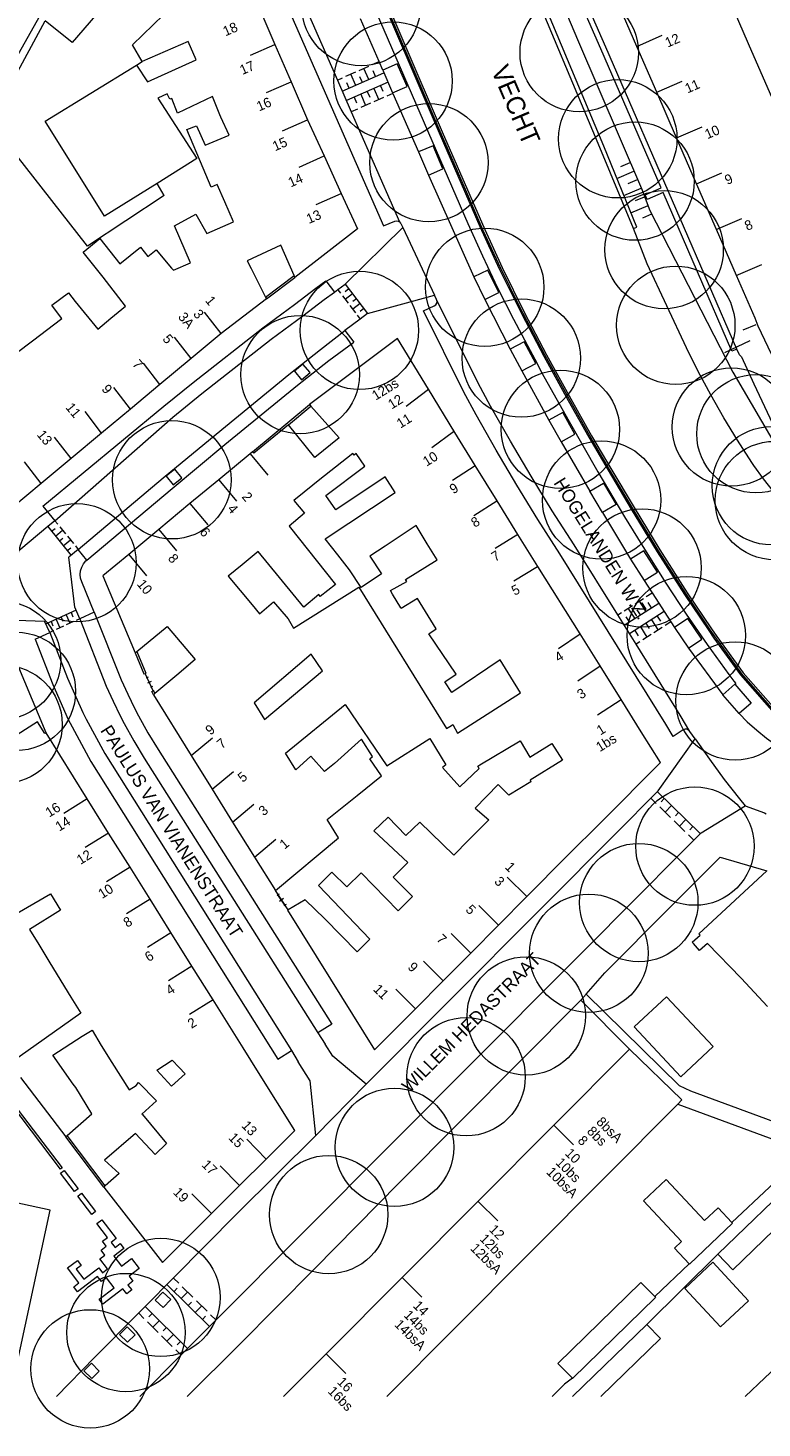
# Model space of a CAD drawing. Header units: metres. Extents: x 134994 to 136506, y 457393 to 459006.
# Tile 38 of 171: x 135806 to 135886, y 457397 to 457548. Entities that reach past the tile are written whole.
import ezdxf
from ezdxf.enums import TextEntityAlignment as Align

# ---------------------------------------------------------------- set-up
doc = ezdxf.new("R2010")
doc.units = ezdxf.units.M
for name, color, linetype, lineweight in [('B-WE-GR-BOOM-S', 250, 'Continuous', 13), ('B-WE-GW_TALUDLIJNEN', 251, 'Continuous', 5), ('B-WE-KG_BEBOUWING', 251, 'Continuous', 20), ('B-WE-KG_BEBOUWING TUSSENMUUR', 251, 'Continuous', 5), ('B-WE-KG_HUISNR', 251, 'Continuous', 5), ('B-WE-KG_ONDERGROND_REST', 251, 'Continuous', 5), ('B-WE-KG_STRAATNAAM', 251, 'Continuous', 5)]:
    doc.layers.add(name, color=color, linetype=linetype, lineweight=lineweight)
doc.styles.add('Styledgn000', font='dgn000.shx')

# ---------------------------------------------------------------- blocks, each defined once
blk = doc.blocks.new('SGR-BOOM_02')
blk.add_circle((0, 0), 6.4)

msp = doc.modelspace()

# ---------------------------------------------------------------- linework, layer by layer
at = {"layer": 'B-WE-GW_TALUDLIJNEN'}
for p, q in [((135869.84, 457531.73), (135871.68, 457532.53)), ((135870.26, 457533.01), (135871.28, 457533.45)), ((135871.05, 457531.17), (135872.07, 457531.61)), ((135870.59, 457529.88), (135872.47, 457530.69)), ((135871.84, 457529.33), (135872.83, 457529.76)), ((135871.35, 457528.03), (135873.2, 457528.82)), ((135872.63, 457527.49), (135873.6, 457527.91))]:
    msp.add_line(p, q, dxfattribs=at)
at = {"layer": 'B-WE-GW_TALUDLIJNEN', "flags": 128}
msp.add_lwpolyline([(135860.35, 457559.15), (135865.57, 457546.76), (135872.48, 457530.66), (135873.41, 457528.28), (135882.38, 457510.79), (135889.68, 457498.29)], dxfattribs=at)
at = {"layer": 'B-WE-KG_BEBOUWING', "flags": 128}
for points in [[(135818.95, 457555.74), (135810.93, 457546.43), (135808.02, 457548.78)], [(135886.54, 457512.73), (135885.12, 457515.75), (135884.77, 457516.62), (135882.75, 457521.25), (135880.6, 457526.21), (135878.44, 457531.16), (135876.29, 457536.11), (135874.14, 457541.06), (135871.98, 457546.01), (135869.83, 457550.96)], [(135831.14, 457550.26), (135832.84, 457546.23), (135834.61, 457542.19), (135836.38, 457538.08), (135838.18, 457534.16), (135840.03, 457530.11), (135841.79, 457526.27), (135835.02, 457521.03), (135834.93, 457521.22), (135833.49, 457524.51), (135829.85, 457522.83), (135830.28, 457521.99), (135831.86, 457518.9), (135831.95, 457518.72), (135827.05, 457514.96), (135823.8, 457512.25), (135820.43, 457509.45), (135817.24, 457506.79), (135814.12, 457504.19), (135810.83, 457501.44), (135807.6, 457498.74), (135804.48, 457496.15)], [(135804.88, 457512.84), (135806.64, 457514.17), (135809.83, 457516.58), (135809.47, 457517.06), (135808.75, 457518.02), (135810.55, 457519.37), (135811.27, 457518.41), (135813.72, 457515.45), (135815.14, 457516.62), (135816.72, 457517.93), (135814.28, 457521.05), (135812.12, 457523.76), (135813.95, 457525.22), (135816.11, 457522.51), (135818.33, 457524.29), (135819.14, 457523.28), (135820.02, 457524.02), (135821.67, 457522.02), (135821.89, 457521.82), (135823.75, 457522.61), (135822.02, 457526.6), (135824.32, 457527.87), (135825.49, 457525.79), (135828.39, 457527.04), (135827.45, 457529.21), (135826.63, 457531.09), (135825.99, 457530.79), (135825.11, 457532.85), (135823.33, 457537.03), (135824.37, 457537.42), (135825.32, 457535.33), (135827.91, 457536.4), (135827.02, 457538.36), (135826.92, 457538.61), (135826.11, 457540.59), (135822.35, 457538.81), (135821.73, 457540.39), (135821.5, 457540.29), (135821.23, 457540.88), (135820.22, 457540.42), (135824.44, 457533.89), (135820.12, 457531.2), (135814.43, 457527.65), (135808.01, 457537.94), (135817.91, 457544), (135819.08, 457542.18), (135824.35, 457544.57), (135823.49, 457546.55), (135818.51, 457544.37), (135817.48, 457546.19), (135821.92, 457550.52)], [(135882.63, 457549.56), (135884.39, 457545.51), (135886.55, 457540.56)], [(135805.35, 457434.51), (135807.81, 457431.29), (135810.27, 457428.07), (135810.42, 457428.21), (135813.07, 457430.57), (135811.33, 457433.41), (135811.07, 457433.78), (135808.87, 457436.91), (135812.04, 457438.98), (135813.11, 457439.61), (135814.09, 457437.97), (135815.22, 457436.13), (135817.11, 457433.15), (135817.85, 457433.62), (135818.12, 457433.95), (135820.05, 457431.99), (135818.48, 457430.53), (135818.5, 457430.51), (135818.54, 457430.49), (135821.14, 457427.36), (135819.92, 457426.16), (135817.78, 457428.43), (135814.45, 457425.55), (135816.01, 457424.11), (135814.53, 457422.77), (135814.38, 457422.63), (135820.72, 457414.49), (135826.02, 457419.79), (135829.05, 457422.82), (135831.91, 457425.68), (135835, 457428.77), (135831.09, 457435.03), (135829.42, 457437.71), (135826.18, 457442.89), (135823.89, 457446.54), (135821.62, 457450.18), (135819.37, 457453.78), (135817.21, 457457.24), (135814.89, 457460.94), (135812.58, 457464.64), (135808.12, 457471.77), (135808, 457471.69), (135807.2, 457472.96), (135802.76, 457470.16)], [(135886.13, 457442.18), (135883.27, 457445.25), (135879.63, 457449.01), (135878.77, 457448.25), (135878.11, 457449), (135877.98, 457449.15), (135878.82, 457449.89), (135878.68, 457450.04), (135886.04, 457456.84)], [(135805.01, 457452.26), (135808.59, 457454.38), (135809.7, 457452.6), (135806.32, 457450.49), (135807.33, 457448.87), (135808.53, 457446.91), (135810.81, 457443.19), (135811.87, 457441.45), (135804.2, 457436)], [(135833.8, 457400), (135838.4, 457404.62), (135846.61, 457412.86), (135854.82, 457421.11), (135863.03, 457429.35), (135871.19, 457437.55), (135876.87, 457432.09), (135876.41, 457431.63), (135868.62, 457423.79), (135860.41, 457415.54), (135852.21, 457407.29), (135844.96, 457400)], [(135877.17, 457411.69), (135880.2, 457414.52), (135884.07, 457410.35), (135881.04, 457407.53), (135877.17, 457411.69)], [(135868.08, 457400), (135874.55, 457406.27), (135873.06, 457407.8), (135873.06, 457407.8), (135865.03, 457400)]]:
    msp.add_lwpolyline(points, dxfattribs=at)
for points in [[(135819.9, 457476.02), (135819.73, 457475.87), (135823.82, 457469.31), (135826.08, 457465.69), (135828.29, 457462.13), (135830.66, 457458.33), (135832.91, 457454.73), (135839.73, 457460.42), (135838.5, 457462.39), (135841.76, 457464.99), (135844.38, 457467.14), (135843.12, 457468.98), (135843.41, 457469.23), (135842.23, 457471.1), (135839.32, 457468.47), (135838.23, 457467.59), (135836.75, 457469.27), (135835.12, 457467.79), (135834.01, 457469.57), (135840.46, 457474.85), (135844.96, 457468.2), (135849.62, 457471.16), (135851.35, 457468.33), (135850.99, 457468.02), (135852.87, 457465.93), (135854.96, 457467.93), (135854.8, 457468.18), (135855, 457468.3), (135859.38, 457470.91), (135860.43, 457469.14), (135862.81, 457470.64), (135863.94, 457468.82), (135860.44, 457466.65), (135860.54, 457466.47), (135858.16, 457465.05), (135857, 457466.19), (135854.52, 457463.62), (135855.98, 457462.35), (135853.8, 457460.16), (135852.19, 457458.55), (135848.54, 457462.12), (135847.02, 457460.68), (135845.1, 457462.64), (135843.57, 457461.16), (135847.23, 457457.74), (135845.66, 457456.18), (135847.73, 457454.07), (135846.2, 457452.53), (135842.2, 457456.65), (135840.63, 457455.13), (135839.03, 457456.7), (135837.56, 457455.27), (135843.13, 457449.45), (135841.76, 457448.08), (135838.25, 457451.66), (135836.13, 457453.7), (135834.29, 457452.63), (135834.23, 457452.6), (135838.86, 457445.15), (135843.64, 457437.5), (135848.05, 457441.93), (135851.04, 457444.95), (135854.03, 457447.96), (135857.03, 457450.98), (135860.09, 457454.06), (135864.43, 457458.44), (135868.22, 457462.2), (135874.56, 457468.56), (135872.47, 457471.9), (135870.3, 457475.37), (135868.01, 457479.03), (135865.86, 457482.47), (135861.27, 457489.76), (135859.11, 457493.24), (135856.88, 457496.88), (135854.5, 457500.68), (135852.3, 457504.24), (135849.46, 457508.93), (135846.13, 457514.44), (135836.62, 457507.28), (135836.76, 457507.12), (135839.8, 457503.67), (135837.18, 457501.56), (135834.32, 457505.1), (135830.57, 457502.01), (135830.43, 457502.17), (135830.18, 457501.96), (135826.79, 457499.14), (135823.68, 457496.56), (135820.32, 457493.77), (135817.06, 457491.06), (135814.27, 457488.74), (135817.76, 457480.43), (135817.94, 457480.57), (135821.2, 457483.27), (135824.26, 457479.69), (135822.27, 457478.01), (135821.39, 457477.28)], [(135841.28, 457501.98), (135838.21, 457499.57), (135838.09, 457499.47), (135834.92, 457496.91), (135836.07, 457495.52), (135834.39, 457494.14), (135839.42, 457487.82), (135837.77, 457486.53), (135837.61, 457486.73), (135835.99, 457485.38), (135831.04, 457491.37), (135829.31, 457489.95), (135827.81, 457488.71), (135830.4, 457485.61), (135831.21, 457484.66), (135832.72, 457485.96), (135834.29, 457484.1), (135834.89, 457483.1), (135841.93, 457487.53), (135851.42, 457472.25), (135851.95, 457472.58), (135852.09, 457472.67), (135852.59, 457471.75), (135859.42, 457476.11), (135858.38, 457477.78), (135857.21, 457479.67), (135852, 457476.14), (135851.23, 457477.28), (135852.46, 457478.11), (135849.5, 457482.49), (135850.31, 457483.03), (135848.28, 457486.29), (135846.52, 457485.22), (135846.48, 457485.29), (135845.58, 457486.79), (135845.35, 457487.16), (135847.12, 457488.14), (135846.99, 457488.35), (135850.42, 457490.5), (135849.34, 457492.21), (135848.12, 457494.19), (135844.78, 457491.97), (135843.13, 457490.87), (135844.4, 457488.97), (135842.19, 457487.51), (135840.93, 457489.41), (135839.65, 457491.03), (135838.3, 457492.74), (135845.87, 457497.75), (135844.8, 457499.46), (135839.44, 457495.9), (135838.37, 457497.43), (135842.57, 457500.63), (135841.65, 457501.98), (135841.43, 457501.8)], [(135830.61, 457475.02), (135831.74, 457473.21), (135838.01, 457478.49), (135836.78, 457480.3)], [(135877.95, 457440.29), (135880.23, 457437.84), (135876.73, 457434.58), (135871.7, 457439.97), (135875.19, 457443.23)], [(135823.16, 457434.9), (135821.69, 457433.55), (135820.11, 457435.28), (135821.77, 457436.36), (135822.5, 457435.59)], [(135875.15, 457423.46), (135879.32, 457419.02), (135880.77, 457420.39), (135882.27, 457418.81), (135882.33, 457418.74), (135877.68, 457414.32), (135877.65, 457414.36), (135876.05, 457416.04), (135876.82, 457416.77), (135872.7, 457421.17)], [(135880.73, 457415.4), (135889.63, 457423.99), (135891.26, 457422.3), (135882.36, 457413.71)], [(135865.02, 457401.98), (135863.46, 457403.57), (135872.43, 457412.33), (135873.93, 457410.8), (135874, 457410.72), (135865.03, 457401.96)]]:
    msp.add_lwpolyline(points, close=True, dxfattribs=at)
at = {"layer": 'B-WE-KG_BEBOUWING'}
msp.add_lwpolyline([(135883.69, 457400), (135885.84, 457402.01), (135894.12, 457409.76), (135898.17, 457413.54)], dxfattribs=at)
at = {"layer": 'B-WE-KG_BEBOUWING TUSSENMUUR'}
for p, q in [((135830.21, 457545.07), (135832.84, 457546.23)), ((135871.99, 457546.01), (135874.74, 457547.21)), ((135831.96, 457541.02), (135834.61, 457542.19)), ((135874.14, 457541.06), (135876.89, 457542.25)), ((135833.67, 457536.88), (135836.38, 457538.08)), ((135876.29, 457536.11), (135879.04, 457537.3)), ((135835.47, 457532.97), (135838.18, 457534.16)), ((135878.43, 457531.15), (135881.19, 457532.35)), ((135837.32, 457528.91), (135840.03, 457530.11)), ((135880.58, 457526.2), (135883.34, 457527.39)), ((135882.73, 457521.25), (135885.49, 457522.44)), ((135827.05, 457514.96), (135825.26, 457517.28)), ((135823.8, 457512.25), (135822.01, 457514.58)), ((135820.43, 457509.45), (135818.65, 457511.77)), ((135817.24, 457506.79), (135815.46, 457509.11)), ((135847.07, 457507.12), (135849.46, 457508.93)), ((135814.12, 457504.19), (135812.34, 457506.51)), ((135810.83, 457501.44), (135809.04, 457503.76)), ((135849.81, 457502.64), (135852.18, 457504.37)), ((135807.6, 457498.74), (135805.81, 457501.07)), ((135830.18, 457501.96), (135832.1, 457499.66)), ((135852.07, 457499.09), (135854.5, 457500.68)), ((135826.79, 457499.14), (135828.7, 457496.84)), ((135823.68, 457496.56), (135825.6, 457494.26)), ((135854.36, 457495.29), (135856.86, 457496.87)), ((135820.32, 457493.77), (135822.24, 457491.47)), ((135856.69, 457491.74), (135859.14, 457493.26)), ((135817.06, 457491.06), (135818.98, 457488.75)), ((135858.71, 457488.2), (135861.26, 457489.77)), ((135863.52, 457480.91), (135865.86, 457482.47)), ((135865.6, 457477.4), (135868.01, 457479.03)), ((135867.75, 457473.74), (135870.3, 457475.37)), ((135823.82, 457469.31), (135826.12, 457471.23)), ((135826.08, 457465.69), (135828.38, 457467.61)), ((135812.58, 457464.64), (135810.04, 457463.05)), ((135828.29, 457462.13), (135830.6, 457464.05)), ((135814.89, 457460.94), (135812.35, 457459.36)), ((135830.66, 457458.33), (135832.98, 457460.28)), ((135817.2, 457457.24), (135814.66, 457455.65)), ((135860.09, 457454.06), (135857.96, 457456.18)), ((135819.37, 457453.78), (135816.82, 457452.19)), ((135857.03, 457450.98), (135854.9, 457453.09)), ((135821.62, 457450.16), (135819.08, 457448.57)), ((135854.03, 457447.96), (135851.9, 457450.07)), ((135823.89, 457446.54), (135821.35, 457444.95)), ((135851.04, 457444.95), (135848.92, 457447.07)), ((135848.05, 457441.93), (135845.92, 457444.05)), ((135826.18, 457442.89), (135823.64, 457441.3)), ((135863.03, 457429.35), (135865.16, 457427.23)), ((135831.91, 457425.68), (135829.83, 457427.84)), ((135829.05, 457422.82), (135826.93, 457424.95)), ((135826.02, 457419.79), (135823.9, 457421.91)), ((135854.82, 457421.1), (135856.95, 457418.99)), ((135846.61, 457412.86), (135848.73, 457410.74)), ((135838.4, 457404.62), (135840.52, 457402.5))]:
    msp.add_line(p, q, dxfattribs=at)
at = {"layer": 'B-WE-KG_ONDERGROND_REST'}
for p, q in [((135834.2, 457550.35), (135844.62, 457526.6)), ((135793.44, 457521.83), (135808.02, 457548.78)), ((135817.91, 457544), (135818.51, 457544.37)), ((135840.15, 457541.16), (135844.65, 457543.16)), ((135840.54, 457542.78), (135841.6, 457543.25)), ((135841.96, 457543.41), (135843.02, 457543.88)), ((135843.03, 457542.44), (135842.49, 457543.64)), ((135843.38, 457544.04), (135844.13, 457544.37)), ((135843.74, 457542.75), (135843.47, 457543.36)), ((135839.62, 457542.37), (135840.18, 457542.62)), ((135845.1, 457542.13), (135840.59, 457540.16)), ((135840.9, 457541.49), (135840.63, 457542.09)), ((135841.61, 457541.8), (135841.07, 457543.01)), ((135842.32, 457542.12), (135842.05, 457542.72)), ((135844.27, 457541.76), (135844.53, 457541.16)), ((135841.44, 457540.53), (135841.7, 457539.92)), ((135842.15, 457540.84), (135842.67, 457539.63)), ((135842.85, 457541.14), (135843.12, 457540.54)), ((135843.56, 457541.45), (135844.09, 457540.24)), ((135844.62, 457540.48), (135843.56, 457540.01)), ((135845.62, 457540.92), (135844.97, 457540.63)), ((135841.79, 457539.24), (135841.12, 457538.95)), ((135843.2, 457539.86), (135842.14, 457539.39)), ((135851.27, 457535.57), (135850.73, 457536.82)), ((135820.9, 457529.88), (135820.12, 457531.2)), ((135849.45, 457532.1), (135854.35, 457521.09)), ((135840.46, 457520.31), (135846.7, 457526.43)), ((135844.62, 457526.6), (135845.82, 457527.1)), ((135845.82, 457527.1), (135846, 457527.16)), ((135846, 457527.16), (135846.19, 457527.13)), ((135846.19, 457527.13), (135846.35, 457527.04)), ((135846.7, 457526.43), (135850.12, 457519.1)), ((135831.86, 457518.9), (135834.93, 457521.22)), ((135831.95, 457518.72), (135835.02, 457521.03)), ((135838.38, 457520.65), (135839.29, 457519.42)), ((135839.66, 457519.7), (135839.96, 457519.31)), ((135840.17, 457519.04), (135840.77, 457518.25)), ((135840.46, 457520.31), (135842.87, 457517.14)), ((135840.86, 457519.78), (135840.46, 457519.48)), ((135841.26, 457519.25), (135840.47, 457518.65)), ((135842.87, 457517.14), (135850.12, 457519.1)), ((135850.34, 457518.63), (135850.12, 457519.1)), ((135840.97, 457517.99), (135841.57, 457517.19)), ((135841.67, 457518.72), (135841.27, 457518.42)), ((135842.07, 457518.2), (135841.27, 457517.59)), ((135842.47, 457517.67), (135842.07, 457517.36)), ((135855.54, 457518.63), (135858.29, 457513.27)), ((135859.7, 457517.13), (135859.25, 457518.02)), ((135841.77, 457516.93), (135842.08, 457516.53)), ((135883.49, 457515.35), (135884.89, 457515.93)), ((135840.42, 457515.28), (135841.38, 457514.02)), ((135884.21, 457514.16), (135881.46, 457512.88)), ((135883.08, 457512.65), (135883.29, 457512.45)), ((135859.56, 457510.91), (135862.47, 457505.59)), ((135830.43, 457502.17), (135836.62, 457507.28)), ((135834.32, 457505.1), (135836.76, 457507.12)), ((135863.8, 457503.24), (135866.9, 457497.91)), ((135869.68, 457499.18), (135869.03, 457500.27)), ((135807.79, 457496.29), (135809.07, 457494.72)), ((135809.07, 457494.72), (135808.3, 457494.08)), ((135809.07, 457494.72), (135809.39, 457494.33)), ((135868.27, 457495.59), (135871.31, 457490.54)), ((135808.3, 457494.08), (135810.83, 457490.97)), ((135808.72, 457493.57), (135809.1, 457493.89)), ((135809.14, 457493.05), (135809.91, 457493.68)), ((135809.6, 457494.07), (135810.23, 457493.29)), ((135809.56, 457492.53), (135809.95, 457492.84)), ((135809.98, 457492.01), (135810.76, 457492.64)), ((135810.4, 457491.49), (135810.79, 457491.8)), ((135810.44, 457493.03), (135811.08, 457492.25)), ((135811.6, 457491.6), (135810.59, 457490.78)), ((135811.29, 457491.99), (135811.6, 457491.6)), ((135812.53, 457490.45), (135811.6, 457491.6)), ((135811.22, 457485.35), (135810.59, 457490.78)), ((135870.62, 457483.41), (135874.36, 457485.81)), ((135870.62, 457484.98), (135871.52, 457485.55)), ((135871.81, 457485.74), (135872.7, 457486.32)), ((135872.97, 457484.92), (135872.26, 457486.03)), ((135873, 457486.51), (135873.64, 457486.92)), ((135873.57, 457485.3), (135873.21, 457485.86)), ((135802.51, 457484.05), (135807.97, 457483.87)), ((135811.37, 457485.03), (135808.12, 457483.55)), ((135809.2, 457484.05), (135809.61, 457483.14)), ((135809.74, 457484.29), (135809.95, 457483.84)), ((135810.28, 457484.54), (135810.7, 457483.63)), ((135810.83, 457484.78), (135811.03, 457484.33)), ((135811.78, 457484.12), (135811.22, 457485.35)), ((135811.78, 457484.12), (135811.37, 457483.94)), ((135813.31, 457484.82), (135811.78, 457484.12)), ((135869.93, 457484.53), (135870.33, 457484.79)), ((135871.19, 457483.77), (135870.83, 457484.33)), ((135871.79, 457484.16), (135871.07, 457485.27)), ((135874.96, 457484.89), (135871.2, 457482.48)), ((135872.38, 457484.54), (135872.02, 457485.09)), ((135873.58, 457484.01), (135874.29, 457482.89)), ((135874.18, 457484.39), (135874.54, 457483.84)), ((135806.93, 457481.92), (135808.53, 457482.64)), ((135808.53, 457482.64), (135807.97, 457483.87)), ((135808.93, 457482.83), (135808.53, 457482.64)), ((135808.66, 457483.8), (135808.86, 457483.34)), ((135810.02, 457483.32), (135809.21, 457482.95)), ((135811.1, 457483.81), (135810.29, 457483.44)), ((135871.76, 457482.84), (135872.12, 457482.28)), ((135872.37, 457483.23), (135873.08, 457482.12)), ((135872.97, 457483.62), (135873.33, 457483.06)), ((135874.74, 457483.18), (135873.84, 457482.6)), ((135875.68, 457483.78), (135875.05, 457483.38)), ((135880.44, 457482.16), (135879.92, 457482.91)), ((135872.33, 457481.63), (135871.9, 457481.36)), ((135873.54, 457482.41), (135872.63, 457481.83)), ((135877.58, 457480.94), (135881.27, 457475.89)), ((135819.71, 457476.3), (135818.85, 457478.2)), ((135819.16, 457477.78), (135818.96, 457477.69)), ((135819.52, 457476.73), (135819.06, 457477.73)), ((135819.49, 457477.32), (135819.09, 457477.14)), ((135819.62, 457476.78), (135819.42, 457476.69)), ((135882.59, 457477.03), (135882.68, 457477.1)), ((135878.31, 457471.12), (135877.72, 457471.92)), ((135874.28, 457465.49), (135878.31, 457471.12)), ((135874.07, 457464.14), (135873.49, 457464.7)), ((135878.84, 457460.9), (135874.19, 457465.42)), ((135874.96, 457464.66), (135874.61, 457464.3)), ((135875.62, 457462.63), (135874.46, 457463.76)), ((135875.74, 457463.91), (135875.04, 457463.19)), ((135876.51, 457463.16), (135876.16, 457462.8)), ((135878.95, 457460.95), (135883.71, 457463.87)), ((135877.17, 457461.12), (135876.01, 457462.25)), ((135877.29, 457462.4), (135876.59, 457461.69)), ((135878.06, 457461.65), (135877.71, 457461.29)), ((135878.14, 457460.18), (135877.56, 457460.74)), ((135834.29, 457452.63), (135832.91, 457454.73)), ((135833.31, 457454.34), (135833.08, 457454.19)), ((135833.95, 457453.13), (135833.19, 457454.27)), ((135833.8, 457453.85), (135833.35, 457453.55)), ((135834.07, 457453.2), (135833.84, 457453.05)), ((135865.94, 457442.86), (135866.51, 457443.51)), ((135839, 457440.27), (135837.52, 457439.33)), ((135837.52, 457439.33), (135838.28, 457438.12)), ((135833.17, 457436.49), (135834.64, 457437.41)), ((135834.64, 457437.41), (135835.39, 457436.19)), ((135837.3, 457428.24), (135842.74, 457433.78)), ((135814.38, 457422.63), (135810.27, 457428.07)), ((135814.53, 457422.77), (135810.42, 457428.21)), ((135880.73, 457415.4), (135873.06, 457407.8)), ((135877.65, 457414.36), (135873.93, 457410.8)), ((135825.78, 457407.57), (135821.19, 457412.1)), ((135822.47, 457412.25), (135821.9, 457412.81)), ((135821.96, 457411.35), (135822.31, 457411.7)), ((135824, 457410.73), (135822.85, 457411.87)), ((135822.72, 457410.59), (135823.43, 457411.3)), ((135823.49, 457409.84), (135823.84, 457410.19)), ((135825.53, 457409.22), (135824.38, 457410.36)), ((135818.71, 457408.44), (135818.14, 457409.01)), ((135823.43, 457405.18), (135818.84, 457409.72)), ((135819.6, 457408.97), (135819.25, 457408.61)), ((135824.25, 457409.08), (135824.95, 457409.79)), ((135825.02, 457408.32), (135825.37, 457408.68)), ((135826.48, 457408.28), (135825.91, 457408.84)), ((135820.24, 457406.93), (135819.09, 457408.07)), ((135820.37, 457408.21), (135819.66, 457407.5)), ((135821.13, 457407.45), (135820.78, 457407.1)), ((135821.77, 457405.42), (135820.62, 457406.55)), ((135821.9, 457406.7), (135821.19, 457405.98)), ((135822.66, 457405.94), (135822.31, 457405.59)), ((135822.72, 457404.47), (135822.15, 457405.04)), ((135862.83, 457400), (135864.17, 457401.35)), ((135865.02, 457401.98), (135864.17, 457401.35))]:
    msp.add_line(p, q, dxfattribs=at)
at = {"layer": 'B-WE-KG_ONDERGROND_REST', "flags": 128}
for points in [[(135821.51, 457583.66), (135839.62, 457542.37)], [(135838.26, 457562.36), (135840.28, 457557.91), (135842.05, 457553.82), (135853.73, 457526.87), (135855.3, 457523.38), (135856.94, 457519.92), (135858.65, 457516.5), (135860.44, 457513.12), (135861.2, 457511.72), (135861.62, 457510.9), (135864.67, 457505.43), (135867.79, 457500.01), (135870.66, 457495.15), (135872.99, 457491.34), (135875.12, 457487.96), (135877.32, 457484.62), (135879.59, 457481.33), (135881.92, 457478.08), (135882.46, 457477.35), (135882.68, 457477.1)], [(135882.81, 457513.27), (135882.27, 457513.05), (135874.84, 457530.22), (135873.11, 457529.46), (135872.88, 457529.97), (135874.63, 457530.73), (135868.1, 457545.75), (135862.39, 457558.77), (135861.93, 457559.82)], [(135882.81, 457513.27), (135876.69, 457527.39), (135868.64, 457545.93), (135863.02, 457558.77), (135862.47, 457560.05)], [(135799.18, 457534.68), (135807.37, 457549.16), (135813.56, 457556.93)], [(135842.97, 457555.37), (135850.93, 457536.79), (135855.55, 457526.2), (135857.44, 457522.09), (135859.86, 457517.21), (135862.24, 457512.67), (135864.85, 457507.89), (135867.1, 457503.91), (135869.18, 457500.36), (135871.69, 457496.13), (135874.49, 457491.55), (135877.43, 457486.93), (135880.05, 457483.03), (135880.62, 457482.21), (135883.48, 457478.26), (135887.26, 457473.96)], [(135871.62, 457526.32), (135871.99, 457526.47), (135868.41, 457535.24), (135859.92, 457555.56)], [(135843.04, 457554.33), (135850.61, 457536.66), (135855.02, 457526.54), (135857.12, 457521.94), (135859.55, 457517.05), (135861.93, 457512.5), (135864.55, 457507.72), (135866.8, 457503.74), (135868.88, 457500.18), (135871.39, 457495.95), (135874.19, 457491.36), (135877.14, 457486.73), (135879.76, 457482.84), (135880.33, 457482.01), (135883.2, 457478.04), (135887.1, 457473.63)], [(135850.73, 457536.82), (135843.23, 457554.33)], [(135871.62, 457526.32), (135867.99, 457535.07), (135859.87, 457554.44)], [(135844.13, 457544.37), (135842.12, 457548.98)], [(135844.52, 457543.46), (135844.13, 457544.37)], [(135847.15, 457541.67), (135846.09, 457544.13), (135844.52, 457543.46)], [(135844.52, 457543.46), (135845.59, 457540.99)], [(135839.62, 457542.37), (135841.12, 457538.95)], [(135845.59, 457540.99), (135847.15, 457541.67)], [(135845.59, 457540.99), (135845.62, 457540.92)], [(135845.62, 457540.92), (135848.39, 457534.61)], [(135841.12, 457538.95), (135846.35, 457527.04)], [(135859.25, 457518.02), (135857.28, 457522.01), (135855.39, 457526.12), (135853.58, 457530.29), (135851.27, 457535.57)], [(135820.9, 457529.88), (135812.6, 457524.4), (135804.9, 457534.29), (135801.37, 457530.03), (135798.24, 457523.9), (135795.32, 457518.43)], [(135849.45, 457532.1), (135851.01, 457532.76), (135849.96, 457535.27), (135848.39, 457534.61)], [(135848.39, 457534.61), (135849.45, 457532.1)], [(135846.35, 457527.04), (135846.45, 457526.88), (135846.46, 457526.87), (135846.7, 457526.43)], [(135890.5, 457493.26), (135890.12, 457494.28), (135889.23, 457495.14), (135888.38, 457496.02), (135887.7, 457496.76), (135886.75, 457497.87), (135885.67, 457499.25), (135884.64, 457500.67), (135884.42, 457501.02), (135882.87, 457503.41), (135881.39, 457505.86), (135879.98, 457508.34), (135878.63, 457510.86), (135877.36, 457513.41), (135873.1, 457522.5), (135871.62, 457526.32)], [(135855.54, 457518.63), (135857.08, 457519.38), (135855.89, 457521.83), (135854.35, 457521.09)], [(135807.79, 457496.29), (135820.87, 457507.1), (135824.02, 457509.68), (135831.54, 457515.58), (135834.98, 457518.09), (135837.28, 457519.86), (135838.38, 457520.65)], [(135854.35, 457521.09), (135855.54, 457518.63)], [(135809.07, 457494.72), (135821.84, 457505.92), (135824.98, 457508.49), (135832.46, 457514.36), (135835.89, 457516.87), (135838.19, 457518.63), (135839.29, 457519.42)], [(135839.29, 457519.42), (135839.66, 457519.71)], [(135839.66, 457519.71), (135840.46, 457520.31)], [(135877.72, 457471.92), (135877.59, 457472.07), (135877.4, 457472.16), (135877.2, 457472.17), (135877.01, 457472.1), (135875.92, 457471.39), (135875.12, 457472.7), (135863.65, 457491.14), (135861.29, 457494.83), (135859, 457498.56), (135856.77, 457502.34), (135854.62, 457506.15), (135853.28, 457508.61), (135848.92, 457517.4), (135850.09, 457517.95), (135850.25, 457518.07), (135850.36, 457518.24), (135850.39, 457518.44), (135850.34, 457518.63)], [(135869.93, 457484.53), (135865.21, 457492.11), (135862.85, 457495.8), (135860.56, 457499.54), (135858.33, 457503.31), (135856.18, 457507.12), (135854.84, 457509.59), (135850.34, 457518.63)], [(135842.07, 457516.53), (135840.42, 457515.28)], [(135842.87, 457517.14), (135842.07, 457516.53)], [(135869.03, 457500.27), (135866.95, 457503.83), (135864.7, 457507.81), (135862.08, 457512.59), (135859.7, 457517.13)], [(135811.6, 457491.6), (135820.79, 457499.35), (135826.5, 457504.09), (135834.37, 457510.52), (135837.78, 457513.23), (135840.42, 457515.28)], [(135812.53, 457490.45), (135821.74, 457498.21), (135827.44, 457502.96), (135835.3, 457509.37), (135838.68, 457512.05), (135841.38, 457514.02)], [(135859.56, 457510.91), (135861.07, 457511.72), (135859.81, 457514.08), (135858.29, 457513.27)], [(135858.29, 457513.27), (135859.56, 457510.91)], [(135883.08, 457512.65), (135882.81, 457513.27)], [(135834.97, 457510.89), (135835.73, 457509.97), (135836.66, 457510.73), (135835.89, 457511.66), (135834.97, 457510.89)], [(135883.29, 457512.45), (135884.65, 457509.51), (135886.64, 457505.22), (135886.81, 457504.91), (135890.84, 457499.13), (135896.05, 457494.28), (135909.51, 457485.66), (135916.43, 457481.52), (135928.02, 457478.17), (135928.88, 457478.73), (135944.33, 457474.48), (135946.05, 457473.38)], [(135863.8, 457503.24), (135865.3, 457504.09), (135863.98, 457506.43), (135862.47, 457505.59)], [(135862.47, 457505.59), (135863.8, 457503.24)], [(135821.1, 457499.52), (135821.87, 457498.59), (135822.79, 457499.35), (135822.03, 457500.28), (135821.1, 457499.52)], [(135879.92, 457482.91), (135877.28, 457486.83), (135874.34, 457491.46), (135871.54, 457496.04), (135869.68, 457499.18)], [(135866.9, 457497.91), (135868.37, 457498.78)], [(135868.27, 457495.59), (135866.9, 457497.91)], [(135868.37, 457498.78), (135869.74, 457496.46), (135868.27, 457495.59)], [(135808.3, 457494.08), (135804.29, 457490.71)], [(135813.31, 457484.82), (135811.98, 457488.11), (135811.86, 457488.5), (135811.82, 457488.9), (135811.86, 457489.3), (135811.98, 457489.69), (135812.17, 457490.04), (135812.43, 457490.36), (135812.53, 457490.45)], [(135872.78, 457488.24), (135874.22, 457489.16), (135872.75, 457491.46), (135871.31, 457490.54)], [(135871.31, 457490.54), (135872.78, 457488.24)], [(135872.78, 457488.24), (135873.64, 457486.92)], [(135873.64, 457486.92), (135875.68, 457483.78)], [(135811.78, 457484.12), (135814.63, 457476.81), (135815.36, 457475.2), (135816.13, 457473.63), (135816.57, 457472.79), (135817.62, 457470.9), (135818.73, 457469.05), (135837.52, 457439.33)], [(135813.31, 457484.82), (135816.25, 457477.51), (135816.95, 457475.96), (135817.7, 457474.43), (135818.11, 457473.63), (135819.14, 457471.78), (135820.23, 457469.97), (135839, 457440.27)], [(135871.9, 457481.36), (135869.93, 457484.53)], [(135877.58, 457480.94), (135879, 457481.9), (135877.5, 457484.14), (135876.07, 457483.18)], [(135808.53, 457482.64), (135810.44, 457477.68), (135812.09, 457473.99), (135812.47, 457473.24), (135814.47, 457469.53), (135834.64, 457437.41)], [(135875.68, 457483.78), (135876.07, 457483.18)], [(135876.07, 457483.18), (135877.58, 457480.94)], [(135808.12, 457471.77), (135804.36, 457480.82), (135802.48, 457481.02), (135782.17, 457463.93), (135781.06, 457458.73)], [(135806.93, 457481.92), (135808.84, 457477.02), (135810.53, 457473.23), (135810.94, 457472.43), (135812.98, 457468.66), (135833.17, 457436.49)], [(135877.72, 457471.92), (135876.68, 457473.67), (135871.9, 457481.36)], [(135889.99, 457471.09), (135887.13, 457473.84), (135883.34, 457478.15), (135880.44, 457482.16)], [(135817.76, 457480.43), (135818.7, 457478.14), (135818.85, 457478.2)], [(135817.94, 457480.57), (135818.91, 457478.22), (135818.85, 457478.2)], [(135881.27, 457475.89), (135882.59, 457477.03)], [(135882.59, 457477.03), (135884.36, 457475), (135883.05, 457473.86)], [(135819.73, 457475.87), (135819.56, 457476.23), (135819.71, 457476.3)], [(135819.9, 457476.02), (135819.76, 457476.32), (135819.71, 457476.3)], [(135883.05, 457473.86), (135883.04, 457473.85), (135881.27, 457475.89)], [(135883.05, 457473.86), (135883.93, 457472.97), (135884.95, 457472.05), (135886.01, 457471.2), (135887.13, 457470.41), (135887.92, 457469.91)], [(135878.31, 457471.12), (135879.84, 457468.91), (135881.43, 457466.74), (135883.09, 457464.62), (135883.71, 457463.87)], [(135842.74, 457433.78), (135870.44, 457461.6), (135873.49, 457464.7)], [(135873.49, 457464.7), (135874.28, 457465.49)], [(135883.71, 457463.87), (135885.8, 457463.12), (135885.96, 457463)], [(135878.16, 457460.16), (135874.64, 457456.67)], [(135878.95, 457460.95), (135878.16, 457460.16)], [(135866.51, 457443.51), (135868.54, 457445.83), (135875.52, 457452.86), (135881, 457458.32), (135886.04, 457456.84)], [(135826.49, 457408.27), (135873.76, 457455.74), (135874.64, 457456.67)], [(135921.46, 457431.09), (135908.32, 457434.68), (135901.77, 457424.18), (135877.81, 457433.03), (135876.61, 457433.6), (135866.51, 457443.51)], [(135865.94, 457442.86), (135846.31, 457423.12), (135837.13, 457413.81), (135828.99, 457405.59), (135823.36, 457400)], [(135871.19, 457437.55), (135865.94, 457442.86)], [(135842.74, 457433.78), (135839.12, 457436.8), (135838.28, 457438.12)], [(135837.3, 457428.24), (135836.67, 457434.14), (135835.39, 457436.19)], [(135802.25, 457434.35), (135802.42, 457434.48), (135809.86, 457424.73), (135809.7, 457424.6), (135802.25, 457434.35)], [(135876.41, 457431.63), (135890.41, 457426.46), (135882.27, 457418.81)], [(135837.3, 457428.24), (135828.79, 457419.78), (135821.89, 457412.82)], [(135810.08, 457424.45), (135811.59, 457422.47), (135811.2, 457422.16), (135809.68, 457424.15), (135810.08, 457424.45)], [(135794.12, 457403.32), (135804.46, 457401.08), (135808.58, 457420.14), (135798.23, 457422.38), (135794.12, 457403.32)], [(135811.96, 457421.99), (135813.47, 457420), (135813.08, 457419.7), (135811.56, 457421.68), (135811.96, 457421.99)], [(135810.43, 457413.9), (135811.51, 457414.72), (135811.92, 457414.18), (135811.38, 457413.77), (135812.21, 457412.69), (135813.83, 457413.93), (135814.24, 457413.39), (135814.78, 457413.8), (135813.95, 457414.88), (135814.49, 457415.29), (135814.08, 457415.84), (135814.62, 457416.25), (135814.21, 457416.79), (135814.75, 457417.2), (135813.61, 457418.7), (135814.15, 457419.11), (135815.71, 457417.08), (135815.17, 457416.66), (135815.58, 457416.12), (135816.12, 457416.53), (135816.53, 457415.99), (135815.45, 457415.17), (135816.28, 457414.09), (135817.36, 457414.91), (135818.18, 457413.83), (135817.1, 457413.01), (135817.52, 457412.47), (135816.98, 457412.05), (135817.39, 457411.52), (135816.85, 457411.1), (135816.43, 457411.64), (135814.27, 457409.99), (135813.86, 457410.53), (135815.48, 457411.77), (135814.65, 457412.85), (135814.11, 457412.44), (135813.7, 457412.98), (135811.54, 457411.32), (135811.13, 457411.86), (135811.67, 457412.28), (135810.43, 457413.9)], [(135821.89, 457412.82), (135818.83, 457409.73), (135818.12, 457409.02)], [(135819.92, 457410.43), (135820.78, 457409.61), (135821.6, 457410.48), (135820.74, 457411.3), (135819.92, 457410.43)], [(135818.12, 457409.02), (135813.39, 457404.27), (135809.24, 457400)], [(135816.08, 457406.71), (135816.89, 457407.52), (135817.74, 457406.68), (135816.93, 457405.86), (135816.08, 457406.71)], [(135822.71, 457404.48), (135826.49, 457408.27)], [(135818.25, 457400), (135822.71, 457404.48)], [(135812.21, 457402.78), (135813.02, 457403.6), (135813.87, 457402.75), (135813.06, 457401.93), (135812.21, 457402.78)]]:
    msp.add_lwpolyline(points, dxfattribs=at)

# ---------------------------------------------------------------- block references
at = {"layer": 'B-WE-GR-BOOM-S'}
for p in [(135842.18, 457550.32), (135865.76, 457545.34), (135845.64, 457542.27), (135869.93, 457536.02), (135849.51, 457533.44), (135871.8, 457531.44), (135874.94, 457524.03), (135855.55, 457519.97), (135876.2, 457515.85), (135842, 457515.3), (135859.5, 457512.3), (135835.59, 457510.52), (135882.22, 457504.85), (135863.73, 457504.6), (135884.87, 457504.12), (135821.72, 457499.14), (135886.54, 457498.5), (135868.18, 457496.95), (135886.86, 457496.9), (135811.46, 457490.17), (135872.55, 457489.61), (135877.34, 457482.29), (135803.31, 457479.63), (135804.91, 457476.26), (135882.62, 457475.23), (135803.47, 457472.69), (135878.27, 457459.52), (135872.2, 457453.42), (135866.8, 457447.94), (135860.04, 457441.16), (135853.53, 457434.58), (135845.79, 457426.95), (135838.68, 457419.67), (135820.53, 457410.72), (135816.76, 457406.92), (135812.89, 457402.99)]:
    msp.add_blockref('SGR-BOOM_02', p, dxfattribs=at)

# ---------------------------------------------------------------- texts
at = {"layer": 'B-WE-KG_HUISNR', "style": 'Styledgn000'}
for s, height, rotation, p in [('18', 1.054, 23.4284, (135828.75, 457548.2)), ('17', 1.054, 23.4276, (135830.57, 457544.02)), ('16', 1.054, 23.4272, (135832.39, 457540.08)), ('15', 1.054, 23.4265, (135834.11, 457535.77)), ('14', 1.054, 23.4259, (135835.8, 457531.86)), ('13', 1.054, 23.4251, (135837.77, 457527.91)), ('1', 1.05, 309.8188, (135826.18, 457518.22)), ('3', 1.05, 309.8108, (135824.87, 457516.77)), ('3A', 1.054, 309.8108, (135823.84, 457515.74)), ('5', 1.05, 309.8188, (135821.56, 457514.08)), ('7', 1.05, 309.8188, (135818.29, 457511.34)), ('12bs', 1.054, 31.7888, (135846.08, 457509.75)), ('9', 1.05, 309.8188, (135814.97, 457508.66)), ('12', 1.054, 31.7888, (135846.55, 457508.01)), ('11', 1.054, 309.8188, (135811.58, 457506.07)), ('11', 1.054, 31.7944, (135847.49, 457505.94)), ('13', 1.054, 309.8188, (135808.48, 457503.12)), ('10', 1.054, 31.7939, (135850.32, 457501.83)), ('9', 1.05, 31.7936, (135852.54, 457498.42)), ('8', 1.05, 31.7936, (135854.86, 457494.8)), ('7', 1.05, 31.7931, (135857.06, 457491.11)), ('5', 1.05, 26.1915, (135859.23, 457487.41)), ('4', 1.05, 31.7928, (135863.91, 457480.24)), ('3', 1.05, 31.7927, (135866.33, 457476.23)), ('1', 1.05, 31.7927, (135868.44, 457472.34)), ('1bs', 1.054, 31.7927, (135869.64, 457471.32)), ('16', 1.054, 31.9602, (135809.52, 457463.88)), ('14', 1.054, 31.9602, (135810.6, 457462.36)), ('12', 1.054, 31.9602, (135812.9, 457458.76)), ('1', 1.05, 315.2196, (135858.6, 457457)), ('10', 1.054, 31.9602, (135815.23, 457455.07)), ('3', 1.05, 315.2196, (135857.43, 457455.44)), ('5', 1.05, 315.2196, (135854.33, 457452.39)), ('8', 1.05, 31.9602, (135817.28, 457451.54)), ('7', 1.05, 315.2196, (135851.17, 457449.19)), ('6', 1.05, 31.9602, (135819.6, 457447.83)), ('9', 1.05, 315.2196, (135848.07, 457446.17)), ('4', 1.05, 31.9602, (135821.89, 457444.23)), ('11', 1.054, 315.2196, (135844.9, 457443.23)), ('2', 1.05, 31.9602, (135824.23, 457440.61)), ('13', 1.054, 313.9401, (135830.66, 457428.46)), ('15', 1.054, 313.9401, (135829.23, 457427.16)), ('17', 1.054, 314.9918, (135826.35, 457424.25)), ('19', 1.054, 314.9918, (135823.27, 457421.26))]:
    msp.add_text(s, height=height, rotation=rotation, dxfattribs=at).set_placement(p, align=Align.MIDDLE_RIGHT)
for s, height, rotation, p in [('12', 1.054, 23.4606, (135875.11, 457546.36)), ('11', 1.054, 23.4606, (135877.26, 457541.4)), ('10', 1.054, 23.4606, (135879.41, 457536.45)), ('9', 1.05, 23.4606, (135881.56, 457531.5)), ('8', 1.05, 23.4606, (135883.71, 457526.54)), ('2', 1.05, 309.7378, (135829.63, 457497.61)), ('4', 1.05, 309.7378, (135828.07, 457496.3)), ('6', 1.05, 309.7378, (135825.07, 457493.78)), ('8', 1.05, 309.7378, (135821.64, 457490.94)), ('10', 1.054, 309.7378, (135818.29, 457488.17)), ('9', 1.05, 39.8026, (135825.55, 457471.87)), ('7', 1.05, 39.7952, (135826.79, 457470.38)), ('5', 1.05, 39.7952, (135829.05, 457466.76)), ('3', 1.05, 39.7952, (135831.31, 457463.14)), ('1', 1.05, 39.7952, (135833.57, 457459.53)), ('8bsA', 1.054, 315.1057, (135867.9, 457429.99)), ('8', 1.05, 315.1139, (135865.89, 457427.96)), ('8bs', 1.054, 315.1057, (135866.89, 457428.97)), ('10', 1.054, 315.1057, (135864.52, 457426.59)), ('10bs', 1.054, 315.1057, (135863.51, 457425.58)), ('10bsA', 1.054, 315.1057, (135862.51, 457424.57)), ('12bs', 1.054, 315.1057, (135855.3, 457417.34)), ('12', 1.054, 315.1057, (135856.31, 457418.35)), ('12bsA', 1.054, 315.1057, (135854.29, 457416.32)), ('14', 1.054, 315.1057, (135848.1, 457410.11)), ('14bsA', 1.054, 315.1057, (135846.08, 457408.08)), ('14bs', 1.054, 315.1057, (135847.09, 457409.09)), ('16bs', 1.054, 315.1057, (135838.88, 457400.85)), ('16', 1.054, 315.1057, (135839.89, 457401.86))]:
    msp.add_text(s, height=height, rotation=rotation, dxfattribs=at).set_placement(p, align=Align.MIDDLE_LEFT)
at = {"layer": 'B-WE-KG_STRAATNAAM', "style": 'Styledgn000'}
msp.add_text('VECHT', height=2, rotation=293.1762, dxfattribs=at).set_placement((135858.04, 457544.24), align=Align.TOP_LEFT)
for s, rotation, p in [('HOGELANDEN W.Z.', 301.8117, (135862.94, 457498.81)), ('PAULUS VAN VIANENSTRAAT', 302.4566, (135813.94, 457472.03)), ('WILLEM HEDASTRAAT', 45.118, (135847.43, 457432.77))]:
    msp.add_text(s, height=1.4, rotation=rotation, dxfattribs=at).set_placement(p)

doc.saveas('drawing.dxf')
